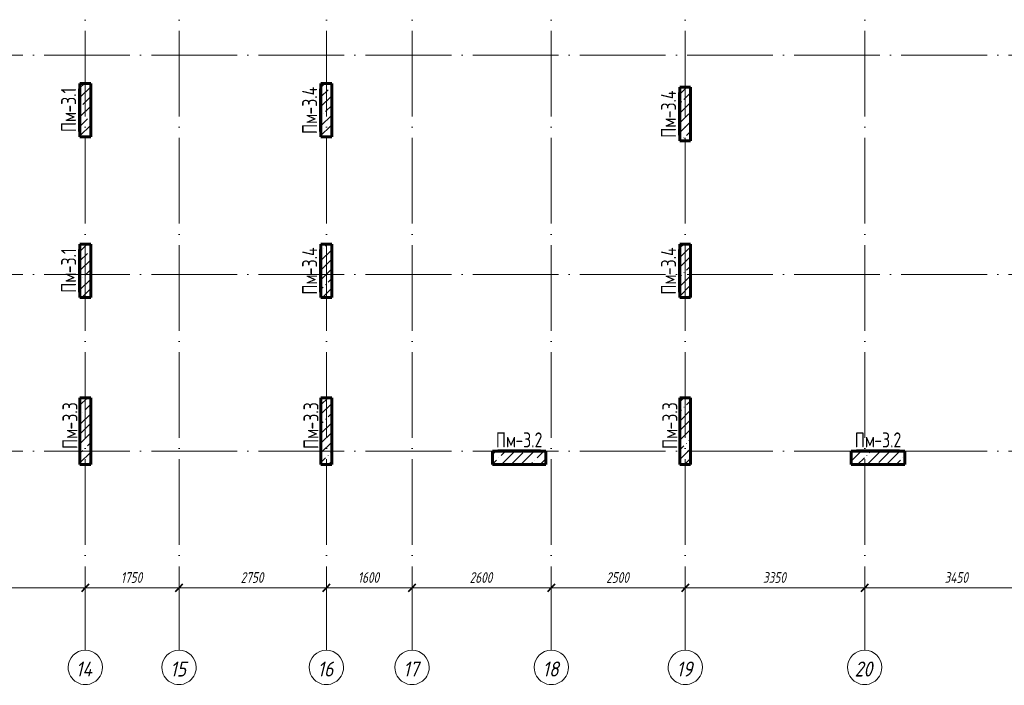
# Model space of a CAD drawing. Header units: millimetres. Extents: x 6092 to 82900, y -4371 to 20491.
# Tile 5 of 9: x 44275 to 62657, y -4371 to 8060. Entities that reach past the tile are written whole.
import ezdxf

# ---------------------------------------------------------------- set-up
doc = ezdxf.new("R2010")
doc.units = ezdxf.units.MM
doc.linetypes.add('ADSK_Линия сетки', pattern=[2000, 1600, -200, 0, -200])
for name, color, linetype, lineweight in [('A-____-____-DIMS', 211, 'Continuous', 9), ('A-____-____-DIMS-80', 211, 'Continuous', 9), ('S-COLS-____-IDEN', 171, 'Continuous', 20), ('S-COLS-____-MCUT', 52, 'Continuous', 40), ('S-COLS-____-OTLN', 52, 'Continuous', 18), ('S-GRID-____-IDEN', 1, 'Continuous', 20), ('S-GRID-____-OTLN', 1, 'Continuous', 9)]:
    doc.layers.add(name, color=color, linetype=linetype, lineweight=lineweight)
doc.styles.add('GOST Common', font='GOST_Common.ttf', dxfattribs={"width": 0.8, "height": 280})
doc.styles.add('GOST Common_I', font='GOST_Common Italic.ttf', dxfattribs={"width": 0.9, "height": 280})
doc.styles.add('GOST Common_I_1', font='GOST_Common Italic.ttf', dxfattribs={"width": 0.8, "height": 200})
doc.dimstyles.new('ADSK_Округление_5мм__Узкий_', dxfattribs={"dimscale": 304.8, "dimtxt": 0.659918, "dimasz": 0.472441, "dimexe": 0.393701, "dimexo": 0.000861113, "dimgap": 0.104987, "dimtad": 1, "dimdec": 0, "dimlfac": 304.8, "dimrnd": 5, "dimdsep": 46, "dimtxsty": 'GOST Common_I_1', "dimblk1": 'OBLIQUE', "dimblk2": 'OBLIQUE', "dimsah": 1, "dimcen": 0.09, "dimdle": 0.393701, "dimazin": 0, "dimtfac": 1, "dimtdec": 4, "dimtix": 1, "dimtmove": 0, "dimatfit": 3, "dimfxl": 1, "dimtvp": 1, "dimtfill": 1, "dimtolj": 1, "dimtzin": 0, "dimlwd": 20, "dimlwe": 20, "dimarcsym": 2})
pattern_1 = [(45, (16130.72, 8588.57), (-179.6051, 179.6051), []), (45, (16310.33, 8588.57), (-179.6051, 179.6051), [317.5, -63.5, 2.682, -60.818])]

# ---------------------------------------------------------------- blocks, each defined once
blk = doc.blocks.new('Ось сетки - Круг_Ø8 мм-6408-КЖ1_ПЭ_ВЭ3_Маркировка_Пилоны')
at = {"layer": 'S-GRID-____-IDEN'}
for start, end in [(90, 270), (270, 90)]:
    blk.add_arc((6412, 0), 320, start, end, dxfattribs=at)
blk = doc.blocks.new('DIMBLOCK14-КЖ1_ПЭ_ВЭ3_Маркировка_Пилоны')
at = {"layer": 'A-____-____-DIMS-80', "lineweight": 40}
for p, q in [((41400, -2551), (41328, -2623)), ((41400, -2551), (41472, -2479)), ((45500, -2551), (45428, -2623)), ((45500, -2551), (45572, -2479))]:
    blk.add_line(p, q, dxfattribs=at)
at = {"layer": 'A-____-____-DIMS-80', "lineweight": 20}
for p, q in [((41400, -2551), (41400, -2529)), ((41400, -2551), (45500, -2551)), ((41400, -2551), (41400, -2671)), ((45500, -2551), (45500, -2529)), ((45500, -2551), (45500, -2671))]:
    blk.add_line(p, q, dxfattribs=at)
at = {"layer": 'A-____-____-DIMS-80', "color": 0, "lineweight": 20, "insert": (43232, -2258), "char_height": 200, "width": 523.65, "attachment_point": 1, "line_spacing_factor": 1.022761, "style": 'GOST Common_I_1', "bg_fill": 3, "box_fill_scale": 1.25, "bg_fill_color": 256, "bg_fill_true_color": 13158600, "bg_fill_transparency": 0}
blk.add_mtext('4100', dxfattribs=at)
blk = doc.blocks.new('_Oblique')
at = {"color": 0, "linetype": 'ByBlock', "lineweight": -2}
blk.add_line((-0.5, -0.5), (0.5, 0.5), dxfattribs=at)
blk = doc.blocks.new('DIMBLOCK15-КЖ1_ПЭ_ВЭ3_Маркировка_Пилоны')
at = {"layer": 'A-____-____-DIMS-80', "lineweight": 40}
for p, q in [((45500, -2551), (45428, -2623)), ((45500, -2551), (45572, -2479)), ((47250, -2551), (47178, -2623)), ((47250, -2551), (47322, -2479))]:
    blk.add_line(p, q, dxfattribs=at)
at = {"layer": 'A-____-____-DIMS-80', "lineweight": 20}
for p, q in [((45500, -2551), (45500, -2529)), ((45500, -2551), (47250, -2551)), ((45500, -2551), (45500, -2671)), ((47250, -2551), (47250, -2529)), ((47250, -2551), (47250, -2671))]:
    blk.add_line(p, q, dxfattribs=at)
at = {"layer": 'A-____-____-DIMS-80', "color": 0, "lineweight": 20, "insert": (46165, -2258), "char_height": 200, "width": 503.2, "attachment_point": 1, "line_spacing_factor": 1.022761, "style": 'GOST Common_I_1', "bg_fill": 3, "box_fill_scale": 1.25, "bg_fill_color": 256, "bg_fill_true_color": 13158600, "bg_fill_transparency": 0}
blk.add_mtext('1750', dxfattribs=at)
blk = doc.blocks.new('DIMBLOCK16-КЖ1_ПЭ_ВЭ3_Маркировка_Пилоны')
at = {"layer": 'A-____-____-DIMS-80', "lineweight": 40}
for p, q in [((47250, -2551), (47178, -2623)), ((47250, -2551), (47322, -2479)), ((50000, -2551), (49928, -2623)), ((50000, -2551), (50072, -2479))]:
    blk.add_line(p, q, dxfattribs=at)
at = {"layer": 'A-____-____-DIMS-80', "lineweight": 20}
for p, q in [((47250, -2551), (47250, -2529)), ((47250, -2551), (50000, -2551)), ((47250, -2551), (47250, -2671)), ((50000, -2551), (50000, -2529)), ((50000, -2551), (50000, -2671))]:
    blk.add_line(p, q, dxfattribs=at)
at = {"layer": 'A-____-____-DIMS-80', "color": 0, "lineweight": 20, "insert": (48400, -2258), "char_height": 200, "width": 540.02, "attachment_point": 1, "line_spacing_factor": 1.022761, "style": 'GOST Common_I_1', "bg_fill": 3, "box_fill_scale": 1.25, "bg_fill_color": 256, "bg_fill_true_color": 13158600, "bg_fill_transparency": 0}
blk.add_mtext('2750', dxfattribs=at)
blk = doc.blocks.new('DIMBLOCK17-КЖ1_ПЭ_ВЭ3_Маркировка_Пилоны')
at = {"layer": 'A-____-____-DIMS-80', "lineweight": 40}
for p, q in [((50000, -2551), (49928, -2623)), ((50000, -2551), (50072, -2479)), ((51600, -2551), (51528, -2623)), ((51600, -2551), (51672, -2479))]:
    blk.add_line(p, q, dxfattribs=at)
at = {"layer": 'A-____-____-DIMS-80', "lineweight": 20}
for p, q in [((50000, -2551), (50000, -2529)), ((50000, -2551), (51600, -2551)), ((50000, -2551), (50000, -2671)), ((51600, -2551), (51600, -2529)), ((51600, -2551), (51600, -2671))]:
    blk.add_line(p, q, dxfattribs=at)
at = {"layer": 'A-____-____-DIMS-80', "color": 0, "lineweight": 20, "insert": (50590, -2258), "char_height": 200, "width": 503.2, "attachment_point": 1, "line_spacing_factor": 1.022761, "style": 'GOST Common_I_1', "bg_fill": 3, "box_fill_scale": 1.25, "bg_fill_color": 256, "bg_fill_true_color": 13158600, "bg_fill_transparency": 0}
blk.add_mtext('1600', dxfattribs=at)
blk = doc.blocks.new('DIMBLOCK18-КЖ1_ПЭ_ВЭ3_Маркировка_Пилоны')
at = {"layer": 'A-____-____-DIMS-80', "lineweight": 40}
for p, q in [((51600, -2551), (51528, -2623)), ((51600, -2551), (51672, -2479)), ((54200, -2551), (54128, -2623)), ((54200, -2551), (54272, -2479))]:
    blk.add_line(p, q, dxfattribs=at)
at = {"layer": 'A-____-____-DIMS-80', "lineweight": 20}
for p, q in [((51600, -2551), (51600, -2529)), ((51600, -2551), (54200, -2551)), ((51600, -2551), (51600, -2671)), ((54200, -2551), (54200, -2529)), ((54200, -2551), (54200, -2671))]:
    blk.add_line(p, q, dxfattribs=at)
at = {"layer": 'A-____-____-DIMS-80', "color": 0, "lineweight": 20, "insert": (52675, -2258), "char_height": 200, "width": 540.02, "attachment_point": 1, "line_spacing_factor": 1.022761, "style": 'GOST Common_I_1', "bg_fill": 3, "box_fill_scale": 1.25, "bg_fill_color": 256, "bg_fill_true_color": 13158600, "bg_fill_transparency": 0}
blk.add_mtext('2600', dxfattribs=at)
blk = doc.blocks.new('DIMBLOCK19-КЖ1_ПЭ_ВЭ3_Маркировка_Пилоны')
at = {"layer": 'A-____-____-DIMS-80', "lineweight": 40}
for p, q in [((54200, -2551), (54128, -2623)), ((54200, -2551), (54272, -2479)), ((56700, -2551), (56628, -2623)), ((56700, -2551), (56772, -2479))]:
    blk.add_line(p, q, dxfattribs=at)
at = {"layer": 'A-____-____-DIMS-80', "lineweight": 20}
for p, q in [((54200, -2551), (54200, -2529)), ((54200, -2551), (56700, -2551)), ((54200, -2551), (54200, -2671)), ((56700, -2551), (56700, -2529)), ((56700, -2551), (56700, -2671))]:
    blk.add_line(p, q, dxfattribs=at)
at = {"layer": 'A-____-____-DIMS-80', "color": 0, "lineweight": 20, "insert": (55225, -2258), "char_height": 200, "width": 540.02, "attachment_point": 1, "line_spacing_factor": 1.022761, "style": 'GOST Common_I_1', "bg_fill": 3, "box_fill_scale": 1.25, "bg_fill_color": 256, "bg_fill_true_color": 13158600, "bg_fill_transparency": 0}
blk.add_mtext('2500', dxfattribs=at)
blk = doc.blocks.new('DIMBLOCK20-КЖ1_ПЭ_ВЭ3_Маркировка_Пилоны')
at = {"layer": 'A-____-____-DIMS-80', "lineweight": 40}
for p, q in [((56700, -2551), (56628, -2623)), ((56700, -2551), (56772, -2479)), ((60050, -2551), (59978, -2623)), ((60050, -2551), (60122, -2479))]:
    blk.add_line(p, q, dxfattribs=at)
at = {"layer": 'A-____-____-DIMS-80', "lineweight": 20}
for p, q in [((56700, -2551), (56700, -2529)), ((56700, -2551), (60050, -2551)), ((56700, -2551), (56700, -2671)), ((60050, -2551), (60050, -2529)), ((60050, -2551), (60050, -2671))]:
    blk.add_line(p, q, dxfattribs=at)
at = {"layer": 'A-____-____-DIMS-80', "color": 0, "lineweight": 20, "insert": (58150, -2258), "char_height": 200, "width": 540.02, "attachment_point": 1, "line_spacing_factor": 1.022761, "style": 'GOST Common_I_1', "bg_fill": 3, "box_fill_scale": 1.25, "bg_fill_color": 256, "bg_fill_true_color": 13158600, "bg_fill_transparency": 0}
blk.add_mtext('3350', dxfattribs=at)
blk = doc.blocks.new('DIMBLOCK21-КЖ1_ПЭ_ВЭ3_Маркировка_Пилоны')
at = {"layer": 'A-____-____-DIMS-80', "lineweight": 40}
for p, q in [((60050, -2551), (59978, -2623)), ((60050, -2551), (60122, -2479)), ((63500, -2551), (63428, -2623)), ((63500, -2551), (63572, -2479))]:
    blk.add_line(p, q, dxfattribs=at)
at = {"layer": 'A-____-____-DIMS-80', "lineweight": 20}
for p, q in [((60050, -2551), (60050, -2529)), ((60050, -2551), (63500, -2551)), ((60050, -2551), (60050, -2671)), ((63500, -2551), (63500, -2529)), ((63500, -2551), (63500, -2671))]:
    blk.add_line(p, q, dxfattribs=at)
at = {"layer": 'A-____-____-DIMS-80', "color": 0, "lineweight": 20, "insert": (61541, -2258), "char_height": 200, "width": 560.47, "attachment_point": 1, "line_spacing_factor": 1.022761, "style": 'GOST Common_I_1', "bg_fill": 3, "box_fill_scale": 1.25, "bg_fill_color": 256, "bg_fill_true_color": 13158600, "bg_fill_transparency": 0}
blk.add_mtext('3450', dxfattribs=at)
blk = doc.blocks.new('ADSK_Марка_НесущаяКолонна - Марка_Полка 10 мм-207763-КЖ1_ПЭ_ВЭ3_Маркировка_Пилоны')
at = {"layer": 'S-COLS-____-IDEN'}
blk.add_line((45375, 5970), (45375, 6770), dxfattribs=at)

msp = doc.modelspace()

# ---------------------------------------------------------------- hatches: boundary and pattern name
at = {"layer": 'S-COLS-____-OTLN', "lineweight": 9}
h = msp.add_hatch(dxfattribs=at)
h.set_pattern_fill('FP_1', color=256, style=0, pattern_type=2)
h.set_pattern_definition(pattern_1)
h.paths.add_polyline_path([(45600, 5870), (45600, 6870), (45400, 6870), (45400, 5870)])
h = msp.add_hatch(dxfattribs=at)
h.set_pattern_fill('FP_1', color=256, style=0, pattern_type=2)
h.set_pattern_definition(pattern_1)
h.paths.add_polyline_path([(50100, 5870), (50100, 6870), (49900, 6870), (49900, 5870)])
h = msp.add_hatch(dxfattribs=at)
h.set_pattern_fill('FP_1', color=256, style=0, pattern_type=2)
h.set_pattern_definition(pattern_1)
h.paths.add_polyline_path([(56800, 5800), (56800, 6800), (56600, 6800), (56600, 5800)])
h = msp.add_hatch(dxfattribs=at)
h.set_pattern_fill('FP_1', color=256, style=0, pattern_type=2)
h.set_pattern_definition(pattern_1)
h.paths.add_polyline_path([(45400, 2869.9996), (45600, 2869.9996), (45600, 3869.9996), (45400, 3869.9996)])
h = msp.add_hatch(dxfattribs=at)
h.set_pattern_fill('FP_1', color=256, style=0, pattern_type=2)
h.set_pattern_definition(pattern_1)
h.paths.add_polyline_path([(49900, 2869.9996), (50100, 2869.9996), (50100, 3869.9996), (49900, 3869.9996)])
h = msp.add_hatch(dxfattribs=at)
h.set_pattern_fill('FP_1', color=256, style=0, pattern_type=2)
h.set_pattern_definition(pattern_1)
h.paths.add_polyline_path([(56600, 2869.9996), (56800, 2869.9996), (56800, 3869.9996), (56600, 3869.9996)])
h = msp.add_hatch(dxfattribs=at)
h.set_pattern_fill('FP_1', color=256, style=0, pattern_type=2)
h.set_pattern_definition(pattern_1)
h.paths.add_polyline_path([(45400, -250.0003), (45600, -250.0003), (45600, 999.9997), (45400, 999.9997)])
h = msp.add_hatch(dxfattribs=at)
h.set_pattern_fill('FP_1', color=256, style=0, pattern_type=2)
h.set_pattern_definition(pattern_1)
h.paths.add_polyline_path([(49900, -250.0003), (50100, -250.0003), (50100, 999.9997), (49900, 999.9997)])
h = msp.add_hatch(dxfattribs=at)
h.set_pattern_fill('FP_1', color=256, style=0, pattern_type=2)
h.set_pattern_definition(pattern_1)
h.paths.add_polyline_path([(56600, -250.0003), (56800, -250.0003), (56800, 999.9997), (56600, 999.9997)])
h = msp.add_hatch(dxfattribs=at)
h.set_pattern_fill('FP_1', color=256, style=0, pattern_type=2)
h.set_pattern_definition(pattern_1)
h.paths.add_polyline_path([(54099.9984, -250), (54099.9984, 0), (53099.9984, 0), (53099.9984, -250)])
h = msp.add_hatch(dxfattribs=at)
h.set_pattern_fill('FP_1', color=256, style=0, pattern_type=2)
h.set_pattern_definition(pattern_1)
h.paths.add_polyline_path([(60800.2495, -250), (60800.2495, 0), (59800.2495, 0), (59800.2495, -250)])

# ---------------------------------------------------------------- linework, layer by layer
at = {"layer": 'S-COLS-____-MCUT', "lineweight": 60}
for p, q in [((45600, 6870), (45400, 6870)), ((45400, 6870), (45400, 5870)), ((45600, 5870), (45600, 6870)), ((50100, 6870), (49900, 6870)), ((49900, 6870), (49900, 5870)), ((50100, 5870), (50100, 6870)), ((56800, 6800), (56600, 6800)), ((56600, 6800), (56600, 5800)), ((56800, 5800), (56800, 6800)), ((45400, 5870), (45600, 5870)), ((49900, 5870), (50100, 5870)), ((56600, 5800), (56800, 5800)), ((45600, 3869.9996), (45400, 3869.9996)), ((45400, 3869.9996), (45400, 2869.9996)), ((45600, 2869.9996), (45600, 3869.9996)), ((50100, 3869.9996), (49900, 3869.9996)), ((49900, 3869.9996), (49900, 2869.9996)), ((50100, 2869.9996), (50100, 3869.9996)), ((56800, 3869.9996), (56600, 3869.9996)), ((56600, 3869.9996), (56600, 2869.9996)), ((56800, 2869.9996), (56800, 3869.9996)), ((45400, 2869.9996), (45600, 2869.9996)), ((49900, 2869.9996), (50100, 2869.9996)), ((56600, 2869.9996), (56800, 2869.9996)), ((45600, 999.9997), (45400, 999.9997)), ((45400, 999.9997), (45400, -250.0003)), ((45600, -250.0003), (45600, 999.9997)), ((50100, 999.9997), (49900, 999.9997)), ((49900, 999.9997), (49900, -250.0003)), ((50100, -250.0003), (50100, 999.9997)), ((56800, 999.9997), (56600, 999.9997)), ((56600, 999.9997), (56600, -250.0003)), ((56800, -250.0003), (56800, 999.9997)), ((54099.9984, 0), (53099.9984, 0)), ((53099.9984, 0), (53099.9984, -250)), ((54099.9984, -250), (54099.9984, 0)), ((60800.2495, 0), (59800.2495, 0)), ((59800.2495, 0), (59800.2495, -250)), ((60800.2495, -250), (60800.2495, 0)), ((45400, -250.0003), (45600, -250.0003)), ((49900, -250.0003), (50100, -250.0003)), ((53099.9984, -250), (54099.9984, -250)), ((56600, -250.0003), (56800, -250.0003)), ((59800.2495, -250), (60800.2495, -250))]:
    msp.add_line(p, q, dxfattribs=at)
at = {"layer": 'S-GRID-____-OTLN', "linetype": 'ADSK_Линия сетки'}
for p, q in [((45500, 19851.1002), (45500, -3717.186)), ((47250, 19851.1002), (47250, -3717.186)), ((50000, 19851.1002), (50000, -3717.186)), ((51600, 19851.1002), (51600, -3717.186)), ((54200, 19851.1002), (54200, -3717.186)), ((56700, 19851.1002), (56700, -3717.186)), ((60050, 19851.1002), (60050, -3717.186)), ((6731.5249, 7400), (72652.3528, 7400)), ((6731.5249, 3300), (72652.3528, 3300)), ((6731.5249, 0), (72652.3528, 0))]:
    msp.add_line(p, q, dxfattribs=at)

# ---------------------------------------------------------------- block references
at = {"layer": 'S-COLS-____-IDEN'}
for p in [(0, 0), (4500, 0), (11200, -70), (0, -3000.0004), (4500, -3000.0004), (11200, -3000.0004), (25, -5895.0004), (4525, -5895.0004), (11225, -5895.0004)]:
    msp.add_blockref('ADSK_Марка_НесущаяКолонна - Марка_Полка 10 мм-207763-КЖ1_ПЭ_ВЭ3_Маркировка_Пилоны', p, dxfattribs=at)
at = {"layer": 'S-COLS-____-IDEN', "rotation": 270.0000000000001}
for p in [(47229.9984, 45400.0008), (53930.2495, 45400.0008)]:
    msp.add_blockref('ADSK_Марка_НесущаяКолонна - Марка_Полка 10 мм-207763-КЖ1_ПЭ_ВЭ3_Маркировка_Пилоны', p, dxfattribs=at)
at = {"layer": 'S-GRID-____-IDEN', "rotation": 269.9999999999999}
for p in [(45500, 2374.3389), (47250, 2374.3389), (50000, 2374.3389), (51600, 2374.3389), (54200, 2374.3389), (56700, 2374.3389), (60050, 2374.3389)]:
    msp.add_blockref('Ось сетки - Круг_Ø8 мм-6408-КЖ1_ПЭ_ВЭ3_Маркировка_Пилоны', p, dxfattribs=at)

# ---------------------------------------------------------------- texts
at = {"layer": 'S-COLS-____-IDEN', "lineweight": 9, "char_height": 280, "attachment_point": 1, "rotation": 90, "style": 'GOST Common'}
for s, insert, width in [('-3.1', (45048.0034, 6324.1908), 600.3036), ('-3.4', (49548.0034, 6288.0308), 687.5272), ('-3.4', (56248.0034, 6218.0308), 687.5272), ('Пм', (45048.0034, 5960.1242), 441.2488), ('Пм', (49548.0034, 5923.9642), 441.2488), ('Пм', (56248.0034, 5853.9641), 441.2488), ('-3.1', (45048.0034, 3324.1904), 600.3036), ('-3.4', (49548.0034, 3288.0304), 687.5272), ('-3.4', (56248.0034, 3288.0304), 687.5272), ('Пм', (45048.0034, 2960.1238), 441.2488), ('Пм', (49548.0034, 2923.9638), 441.2488), ('Пм', (56248.0034, 2923.9637), 441.2488), ('-3.3', (45073.0034, 405.8305), 656.7424), ('-3.3', (49573.0034, 405.8305), 656.7424), ('-3.3', (56273.0034, 405.8305), 656.7424), ('Пм', (45073.0034, 41.7638), 441.2488), ('Пм', (49573.0034, 41.7638), 441.2488), ('Пм', (56273.0034, 41.7638), 441.2488)]:
    msp.add_mtext(s, dxfattribs=dict(at, insert=insert, width=width))
at = {"layer": 'S-COLS-____-IDEN', "lineweight": 9, "char_height": 280, "attachment_point": 1, "style": 'GOST Common'}
for s, insert, width in [('Пм', (53164.5226, 351.9974), 441.2488), ('-3.2', (53528.5893, 351.9974), 661.8732), ('Пм', (59864.7737, 351.9974), 441.2488), ('-3.2', (60228.8403, 351.9974), 661.8732)]:
    msp.add_mtext(s, dxfattribs=dict(at, insert=insert, width=width))
at = {"layer": 'S-GRID-____-IDEN', "lineweight": 9, "char_height": 280, "attachment_point": 1, "style": 'GOST Common_I'}
for s, insert, width in [('14', (45324.2645, -3927.3627), 415.5948), ('15', (47086.1445, -3927.3627), 386.73405), ('16', (49836.1445, -3927.3627), 386.73405), ('17', (51436.1445, -3927.3627), 386.73405), ('18', (54036.1445, -3927.3627), 386.73405), ('19', (56536.1445, -3927.3627), 386.73405), ('20', (59862.3845, -3927.3627), 444.45555)]:
    msp.add_mtext(s, dxfattribs=dict(at, insert=insert, width=width))

# ---------------------------------------------------------------- next in the draw order: dimensions: what is measured, and where the dimension line sits
at = {"layer": 'A-____-____-DIMS', "lineweight": 20}
dim = msp.add_linear_dim(base=(45500, -2551.0416), p1=(41400, -2449.2182), p2=(45500, -2449.2182), dimstyle='ADSK_Округление_5мм__Узкий_', override={"dimpost": '<>', "dimfxl": 4100}, dxfattribs=at)
dim.commit()
dim.dimension.update_dxf_attribs({"geometry": 'DIMBLOCK14-КЖ1_ПЭ_ВЭ3_Маркировка_Пилоны', "text_midpoint": (43450, -2419.0416)})

# ---------------------------------------------------------------- next in the draw order: dimensions: what is measured, and where the dimension line sits
dim = msp.add_linear_dim(base=(47250, -2551.0416), p1=(45500, -2449.2182), p2=(47250, -2449.2182), dimstyle='ADSK_Округление_5мм__Узкий_', override={"dimpost": '<>', "dimfxl": 1750}, dxfattribs=at)
dim.commit()
dim.dimension.update_dxf_attribs({"geometry": 'DIMBLOCK15-КЖ1_ПЭ_ВЭ3_Маркировка_Пилоны', "text_midpoint": (46375, -2419.0416)})

# ---------------------------------------------------------------- next in the draw order: dimensions: what is measured, and where the dimension line sits
dim = msp.add_linear_dim(base=(50000, -2551.0416), p1=(47250, -2449.2182), p2=(50000, -2449.2182), dimstyle='ADSK_Округление_5мм__Узкий_', override={"dimpost": '<>', "dimfxl": 2750}, dxfattribs=at)
dim.commit()
dim.dimension.update_dxf_attribs({"geometry": 'DIMBLOCK16-КЖ1_ПЭ_ВЭ3_Маркировка_Пилоны', "text_midpoint": (48625, -2419.0416)})

# ---------------------------------------------------------------- next in the draw order: dimensions: what is measured, and where the dimension line sits
dim = msp.add_linear_dim(base=(51600, -2551.0416), p1=(50000, -2449.2182), p2=(51600, -2449.2182), dimstyle='ADSK_Округление_5мм__Узкий_', override={"dimpost": '<>', "dimfxl": 1600}, dxfattribs=at)
dim.commit()
dim.dimension.update_dxf_attribs({"geometry": 'DIMBLOCK17-КЖ1_ПЭ_ВЭ3_Маркировка_Пилоны', "text_midpoint": (50800, -2417.7537)})

# ---------------------------------------------------------------- next in the draw order: dimensions: what is measured, and where the dimension line sits
dim = msp.add_linear_dim(base=(54200, -2551.0416), p1=(51600, -2449.2182), p2=(54200, -2449.2182), dimstyle='ADSK_Округление_5мм__Узкий_', override={"dimpost": '<>', "dimfxl": 2600}, dxfattribs=at)
dim.commit()
dim.dimension.update_dxf_attribs({"geometry": 'DIMBLOCK18-КЖ1_ПЭ_ВЭ3_Маркировка_Пилоны', "text_midpoint": (52900, -2417.7537)})

# ---------------------------------------------------------------- next in the draw order: dimensions: what is measured, and where the dimension line sits
dim = msp.add_linear_dim(base=(56700, -2551.0416), p1=(54200, -2449.2182), p2=(56700, -2449.2182), dimstyle='ADSK_Округление_5мм__Узкий_', override={"dimpost": '<>', "dimfxl": 2500}, dxfattribs=at)
dim.commit()
dim.dimension.update_dxf_attribs({"geometry": 'DIMBLOCK19-КЖ1_ПЭ_ВЭ3_Маркировка_Пилоны', "text_midpoint": (55450, -2417.7537)})

# ---------------------------------------------------------------- next in the draw order: dimensions: what is measured, and where the dimension line sits
dim = msp.add_linear_dim(base=(60050, -2551.0416), p1=(56700, -2449.2182), p2=(60050, -2449.2182), dimstyle='ADSK_Округление_5мм__Узкий_', override={"dimpost": '<>', "dimfxl": 3350}, dxfattribs=at)
dim.commit()
dim.dimension.update_dxf_attribs({"geometry": 'DIMBLOCK20-КЖ1_ПЭ_ВЭ3_Маркировка_Пилоны', "text_midpoint": (58375, -2419.0416)})

# ---------------------------------------------------------------- next in the draw order: dimensions: what is measured, and where the dimension line sits
dim = msp.add_linear_dim(base=(63500, -2551.0416), p1=(60050, -2449.2182), p2=(63500, -2449.2182), dimstyle='ADSK_Округление_5мм__Узкий_', override={"dimpost": '<>', "dimfxl": 3450}, dxfattribs=at)
dim.commit()
dim.dimension.update_dxf_attribs({"geometry": 'DIMBLOCK21-КЖ1_ПЭ_ВЭ3_Маркировка_Пилоны', "text_midpoint": (61775, -2419.0416)})

doc.saveas('drawing.dxf')
